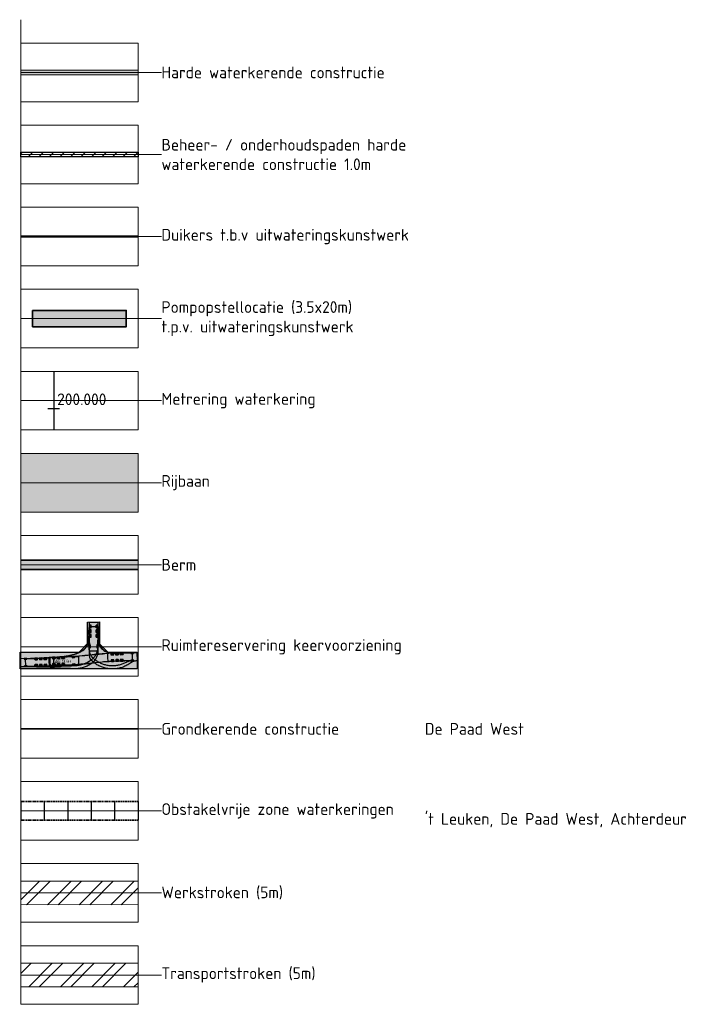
# Model space of a CAD drawing. Header units: metres. Extents: x 219828 to 221638, y 399519 to 401388.
# Tile 8 of 17: x 220754 to 220898, y 399897 to 400107. Entities that reach past the tile are written whole.
import ezdxf

# ---------------------------------------------------------------- set-up
doc = ezdxf.new("R2010")
doc.units = ezdxf.units.M
doc.linetypes.add('aslijn', pattern=[19, 15, -1, 2, -1])
doc.linetypes.add('DASHED2', pattern=[0.375, 0.25, -0.125])
doc.layers.get('0').update_dxf_attribs({"lineweight": 25})
doc.layers.get('Defpoints').update_dxf_attribs({"lineweight": 25})
for name, color, linetype, lineweight in [('0_Onderhoudspad', 1, 'Continuous', 25), ('N-WA-GK-KEERWAND-G', 30, 'Continuous', 70), ('N-WA-GK-KEERWAND-V', 15, 'Continuous', 18), ('N-WA-GR-STRUWEEL-V', 95, 'Continuous', 18), ('N-WA-GW-DIJK_KRUIN_BINNEN-G', 90, 'Continuous', 35), ('N-WA-IE-TERREINAFSCHEIDING_RASTERHEKWERK-G', 20, 'IE-TERREINAFSCHEIDING-KUNSTMATIG-OPEN', 35), ('N-WA-KG-ONDERHOUDGRENS_WATERSCHAP-G', 170, 'DASHED2', 35), ('N-WA-VH-VEHICLETRACKING_PATH', 30, 'Continuous', 25), ('N-WA-VH-VERHARDING_ASFALT-V', 252, 'Continuous', 18), ('N-WE-WH-DUIKER-GD', 150, 'Continuous', 50), ('T-WA-KG-GRENS_WATERSCHAP_TRANSPORTSTROOK-G', 190, 'Continuous', 25), ('T-WA-KG-GRENS_WATERSCHAP_TRANSPORTSTROOK-V', 190, 'Continuous', 25), ('T-WA-KG-GRENS_WATERSCHAP_WERKSTROOK-G', 22, 'Continuous', 25), ('T-WA-KG-GRENS_WATERSCHAP_WERKSTROOK-V', 22, 'Continuous', 25), ('T-WA-OG-KADASTRAAL_TIJDELIJKE_INGEBRUIKNAME-G', 7, 'Continuous', 25), ('X-XX-AL-LEGENDA-T25', 7, 'Continuous', 25)]:
    doc.layers.add(name, color=color, linetype=linetype, lineweight=lineweight)
for name, color, linetype in [('ATR02', 7, 'Continuous'), ('C3D-ALIGNMENT', 7, 'Continuous'), ('C3D-ALIGNMENT_LABELING', 7, 'Continuous')]:
    doc.layers.add(name, color=color, linetype=linetype)
doc.layers.add('X-XX-AL-LEGENDA-G', color=7, linetype='Continuous', lineweight=18, plot=False)
doc.styles.add('NLCS-ISO', font='NLCS-ISO.ttf')
doc.styles.add('NLCS-ISO-M1000-T25', font='NLCS-ISO.ttf', dxfattribs={"height": 2.5})
doc.linetypes.add('IE-TERREINAFSCHEIDING-KUNSTMATIG-OPEN', pattern='A,7,-1.5,[67,NLCS.shx,S=0.75,R=0,X=0,Y=0],-1.5', length=10)
pattern_1 = [(45, (204261.0503, 395171.8415), (-3.367596, 3.367596), []), (45, (204263.2954, 395171.8415), (-3.367596, 3.367596), [])]

# ---------------------------------------------------------------- blocks, each defined once
blk = doc.blocks.new('Legenda_hulp')
at = {"flags": 128}
for points in [[(0, 0), (0, -1), (0, -3.5), (5, -3.5), (5, -1), (0, -1)], [(0, -2.25), (5, -2.25)], [(5, -2.25), (6, -2.25)]]:
    blk.add_lwpolyline(points, dxfattribs=at)
blk = doc.blocks.new('MAN8x4 VHCL TRACKING PATH_v2')
at = {"layer": 'ATR02', "color": 3, "linetype": 'Continuous', "lineweight": -3}
for points in [[(23.39, 12.31), (23.4, 11.8), (23.43, 11.29), (23.48, 10.77), (23.56, 9.99), (23.72, 8.68), (23.77, 8.17), (23.79, 7.91), (23.8, 7.65), (23.81, 7.4), (23.8, 7.14), (23.79, 6.89), (23.77, 6.63), (23.74, 6.38), (23.7, 6.12), (23.65, 5.87), (23.6, 5.62), (23.53, 5.37), (23.46, 5.13), (23.39, 4.84), (23.39, 3.46), (23.38, 3.21), (23.36, 2.95), (23.33, 2.7), (23.28, 2.44), (23.21, 2.19), (23.13, 1.93), (23.03, 1.67), (22.91, 1.42), (22.78, 1.17), (22.63, 0.93), (22.47, 0.69), (22.28, 0.46), (22.08, 0.24), (21.86, 0.03), (21.63, -0.17), (21.38, -0.36), (21.12, -0.53), (20.7, -0.76), (20.42, -0.91), (20.14, -1.04), (19.85, -1.17), (19.56, -1.29), (19.26, -1.39), (18.96, -1.49), (18.66, -1.57), (18.35, -1.65), (18.04, -1.72), (17.73, -1.77), (17.42, -1.81), (17.1, -1.85), (16.79, -1.87), (16.47, -1.88), (16.16, -1.88), (15.84, -1.87), (15.07, -1.84), (13.86, -1.77), (10.21, -1.55), (8.87, -1.48), (7.55, -1.43), (6.26, -1.38), (4.71, -1.34), (2.93, -1.31), (0.91, -1.28), (0.04, -1.27), (-0.04, 1.27), (7.14, 1.48), (8.11, 1.52), (9.09, 1.57), (9.86, 1.62), (10.64, 1.67), (11.23, 1.72), (12, 1.8), (12.58, 1.86), (13.16, 1.94), (13.73, 2.02), (14.5, 2.16), (14.88, 2.23), (15.45, 2.36), (15.83, 2.46), (16.21, 2.56), (16.58, 2.68), (16.77, 2.74), (17.31, 2.94), (17.67, 3.09), (18.19, 3.35), (18.53, 3.54), (18.85, 3.76), (19.01, 3.88), (19.15, 4), (19.3, 4.13), (19.44, 4.26), (19.57, 4.4), (19.7, 4.55), (19.82, 4.7), (19.93, 4.85), (20.04, 5.01), (20.14, 5.18), (20.23, 5.35), (20.31, 5.52), (20.39, 5.7), (20.46, 5.88), (20.53, 6.07), (20.58, 6.25), (20.63, 6.44), (20.7, 6.82), (20.77, 7.4), (20.8, 7.79), (20.82, 8.17), (20.84, 8.95), (20.84, 10.37), (20.84, 12.31)], [(8.64, 1.7), (11.99, 1.75), (12.97, 1.78), (13.95, 1.83), (15.12, 1.9), (16.49, 1.99), (17.86, 2.09), (19.4, 2.22), (20.73, 2.34), (20.89, 2.36), (21.65, 2.46), (22.41, 2.55), (23.17, 2.62), (23.93, 2.68), (24.68, 2.73), (25.53, 2.79), (29.45, 3.15), (29.71, 3.16), (31.24, 3.12), (33.02, 3.09), (35.29, 3.07), (35.36, 0.52), (28, 0.31), (26.84, 0.26), (25.87, 0.21), (25.68, 0.2), (22.82, -0.11), (20.56, -0.36), (18.8, -0.57), (17.53, -0.72), (13.45, -0.78), (12.99, -0.8), (11.98, -0.84), (11.22, -0.86), (10.46, -0.87), (9.7, -0.87), (8.93, -0.86), (8.68, -0.85)]]:
    blk.add_lwpolyline(points, close=True, dxfattribs=at)
at = {"layer": 'ATR02', "color": 96, "linetype": 'Continuous', "lineweight": -3}
blk.add_lwpolyline([(23.39, 12.31), (23.39, 7.8), (23.4, 7.45), (23.42, 7.09), (23.46, 6.73), (23.49, 6.55), (23.52, 6.38), (23.57, 6.21), (23.61, 6.03), (23.74, 5.68), (23.81, 5.52), (23.88, 5.36), (23.97, 5.2), (24.16, 4.88), (24.26, 4.74), (24.37, 4.59), (24.48, 4.45), (24.73, 4.18), (24.86, 4.06), (25, 3.94), (25.14, 3.83), (25.44, 3.61), (25.59, 3.52), (25.75, 3.43), (25.91, 3.35), (26.25, 3.2), (26.41, 3.14), (26.58, 3.08), (26.76, 3.03), (27.12, 2.96), (27.3, 2.93), (27.47, 2.91), (27.83, 2.89), (28.19, 2.88), (28.93, 2.89), (35.29, 3.07), (35.36, 0.52), (34.96, 0.5), (34.7, 0.45), (34.45, 0.38), (34.19, 0.29), (33.93, 0.18), (33.67, 0.04), (33.41, -0.11), (32.48, -0.69), (32.2, -0.84), (31.92, -0.99), (31.63, -1.12), (31.34, -1.25), (31.05, -1.36), (30.75, -1.46), (30.45, -1.56), (30.15, -1.64), (29.84, -1.71), (29.53, -1.78), (29.22, -1.83), (28.91, -1.87), (28.59, -1.9), (28.28, -1.92), (27.96, -1.93), (27.65, -1.93), (27.33, -1.91), (27.02, -1.89), (26.7, -1.86), (26.39, -1.81), (26.08, -1.76), (25.77, -1.69), (25.46, -1.61), (25.16, -1.53), (24.86, -1.43), (24.56, -1.32), (24.27, -1.21), (23.98, -1.08), (23.7, -0.94), (23.42, -0.8), (23.14, -0.64), (22.87, -0.48), (22.61, -0.3), (22.35, -0.12), (22.1, 0.07), (21.84, 0.29), (21.62, 0.5), (21.42, 0.73), (21.25, 0.97), (21.11, 1.22), (21, 1.48), (20.92, 1.74), (20.87, 1.99), (20.84, 2.25), (20.83, 2.79), (20.76, 4.86), (20.68, 5.1), (20.61, 5.35), (20.54, 5.59), (20.49, 5.85), (20.44, 6.1), (20.4, 6.35), (20.37, 6.6), (20.35, 6.86), (20.34, 7.12), (20.34, 7.37), (20.34, 7.63), (20.36, 7.88), (20.38, 8.14), (20.41, 8.39), (20.45, 8.65), (20.54, 9.04), (20.65, 9.55), (20.7, 9.8), (20.74, 10.06), (20.78, 10.33), (20.81, 10.58), (20.83, 10.84), (20.84, 11.1), (20.84, 11.85), (20.84, 12.31)], close=True, dxfattribs=at)
at = {"layer": 'ATR02', "color": 136, "linetype": 'Continuous', "lineweight": -3}
blk.add_lwpolyline([(20.84, 3.46), (20.84, 12.31), (22.11, 12.31), (23.39, 12.31), (23.39, 3.46), (22.11, 3.46), (20.84, 3.46)], close=True, dxfattribs=at)
at = {"layer": 'ATR02', "color": 1, "linetype": 'Continuous', "lineweight": -3}
for points in [[(20.89, 10.94), (23.34, 10.94), (23.35, 10.43), (23.37, 9.66), (23.4, 8.63), (23.4, 8.11), (23.39, 7.6), (23.37, 7.1), (23.34, 6.74), (23.34, 4.68), (23.32, 4.42), (23.29, 4.16), (23.25, 3.9), (23.2, 3.64), (23.13, 3.38), (23.06, 3.12), (22.96, 2.86), (22.86, 2.61), (22.73, 2.36), (22.6, 2.11), (22.45, 1.87), (22.28, 1.64), (22.1, 1.42), (21.9, 1.22), (21.69, 1.02), (21.48, 0.83), (21.25, 0.66), (21.02, 0.5), (20.78, 0.34), (20.54, 0.19), (20.29, 0.05), (20.04, -0.08), (19.78, -0.21), (19.52, -0.32), (19.26, -0.43), (18.99, -0.52), (18.72, -0.61), (18.45, -0.69), (18.17, -0.76), (17.89, -0.82), (17.61, -0.87), (17.33, -0.91), (17.05, -0.94), (16.21, -1), (15.38, -1.05), (14.55, -1.09), (13.47, -1.12), (12.4, -1.14), (11.07, -1.16), (9.25, -1.17), (6.43, -1.18), (1.51, -1.19), (1.44, 1.27), (4.53, 1.27), (4.64, 1.36), (5.75, 1.38), (6.15, 1.4), (7.39, 1.44), (8.38, 1.49), (9.36, 1.54), (10.34, 1.6), (11.07, 1.66), (11.79, 1.73), (12.51, 1.81), (13.23, 1.9), (13.7, 1.97), (14.16, 2.05), (14.62, 2.13), (15.07, 2.22), (15.52, 2.33), (15.96, 2.44), (16.38, 2.56), (16.79, 2.7), (17.19, 2.84), (17.57, 3), (17.94, 3.16), (18.28, 3.34), (18.59, 3.52), (18.87, 3.71), (19.13, 3.91), (19.36, 4.11), (19.57, 4.32), (19.77, 4.55), (19.96, 4.8), (20.12, 5.05), (20.27, 5.32), (20.4, 5.6), (20.52, 5.88), (20.61, 6.17), (20.69, 6.5), (20.75, 6.85), (20.81, 7.24), (20.84, 7.66), (20.87, 8.1), (20.88, 8.57), (20.89, 9.29), (20.89, 10.94)], [(10.05, -0.78), (10.01, 1.67), (12.14, 1.71), (13.12, 1.74), (14.11, 1.79), (15.09, 1.85), (16.33, 1.93), (17.67, 2.03), (19.41, 2.17), (21.39, 2.35), (22.26, 2.44), (23.02, 2.52), (23.78, 2.59), (25.05, 2.69), (25.48, 2.72), (27.99, 2.97), (28.25, 2.98), (33.32, 2.98), (33.82, 2.98), (33.88, 0.53), (30.91, 0.53), (30.68, 0.44), (29.44, 0.41), (29.28, 0.4), (28.04, 0.36), (26.81, 0.31), (25.83, 0.26), (25.15, 0.21), (24.71, 0.17), (16.06, -0.7), (12.33, -0.76), (11.57, -0.78), (10.81, -0.78), (10.05, -0.78)]]:
    blk.add_lwpolyline(points, close=True, dxfattribs=at)
at = {"layer": 'ATR02', "color": 246, "linetype": 'Continuous', "lineweight": -3}
blk.add_lwpolyline([(20.89, 10.94), (23.34, 10.94), (23.34, 7.85), (23.36, 7.4), (23.38, 7), (23.42, 6.67), (23.46, 6.43), (23.53, 6.14), (23.62, 5.84), (23.74, 5.56), (23.87, 5.28), (24.01, 5.02), (24.18, 4.76), (24.36, 4.52), (24.56, 4.29), (24.78, 4.07), (25.01, 3.87), (25.25, 3.68), (25.51, 3.51), (25.77, 3.36), (26.05, 3.23), (26.33, 3.12), (26.62, 3.02), (26.92, 2.95), (27.22, 2.89), (27.54, 2.86), (27.92, 2.84), (28.35, 2.84), (29.03, 2.85), (33.82, 2.98), (33.88, 0.53), (33.49, 0.51), (33.25, 0.47), (33, 0.42), (32.75, 0.35), (32.5, 0.27), (32.25, 0.17), (32, 0.06), (31.24, -0.3), (30.98, -0.41), (30.71, -0.51), (30.45, -0.6), (30.17, -0.69), (29.9, -0.76), (29.62, -0.83), (29.34, -0.88), (29.06, -0.93), (28.78, -0.97), (28.5, -0.99), (28.21, -1.01), (27.93, -1.02), (27.64, -1.01), (27.36, -1), (27.08, -0.98), (26.79, -0.95), (26.51, -0.91), (26.23, -0.86), (25.95, -0.8), (25.68, -0.73), (25.4, -0.65), (25.13, -0.56), (24.87, -0.46), (24.6, -0.36), (24.34, -0.24), (24.09, -0.12), (23.83, 0.01), (23.59, 0.15), (23.35, 0.3), (23.11, 0.46), (22.88, 0.63), (22.65, 0.8), (22.43, 0.98), (22.22, 1.17), (22.01, 1.37), (21.7, 1.69), (21.52, 1.91), (21.35, 2.15), (21.22, 2.4), (21.1, 2.66), (21.01, 2.92), (20.95, 3.19), (20.91, 3.45), (20.89, 3.72), (20.89, 4.22), (20.89, 4.93), (21.19, 4.95), (21.11, 5.18), (21.04, 5.41), (20.98, 5.64), (20.93, 5.88), (20.88, 6.11), (20.84, 6.35), (20.81, 6.59), (20.79, 6.83), (20.78, 7.07), (20.78, 7.31), (20.78, 7.69), (20.84, 8.7), (20.87, 9.22), (20.89, 9.73), (20.89, 10.94)], close=True, dxfattribs=at)
at = {"layer": 'ATR02', "color": 136, "linetype": 'Continuous', "lineweight": -3}
for points in [[(21.07, 10.51), (21.07, 11.37), (21.01, 11.37), (21.01, 10.51), (20.95, 10.51), (20.95, 11.37), (20.93, 11.37), (20.89, 11.26), (20.89, 10.62), (20.93, 10.51), (21.09, 10.51), (21.13, 10.62), (21.13, 11.26), (21.09, 11.37), (20.93, 11.37)], [(21.07, 9.11), (21.07, 9.97), (21.01, 9.97), (21.01, 9.11), (20.95, 9.11), (20.95, 9.97), (20.93, 9.97), (20.89, 9.86), (20.89, 9.22), (20.93, 9.11), (21.09, 9.11), (21.13, 9.22), (21.13, 9.86), (21.09, 9.97), (20.93, 9.97)], [(21.32, 10.51), (21.32, 11.37), (21.25, 11.37), (21.25, 10.51), (21.19, 10.51), (21.19, 11.37), (21.17, 11.37), (21.13, 11.26), (21.13, 10.62), (21.17, 10.51), (21.34, 10.51), (21.38, 10.62), (21.38, 11.26), (21.34, 11.37), (21.17, 11.37)], [(21.32, 9.11), (21.32, 9.97), (21.25, 9.97), (21.25, 9.11), (21.19, 9.11), (21.19, 9.97), (21.17, 9.97), (21.13, 9.86), (21.13, 9.22), (21.17, 9.11), (21.34, 9.11), (21.38, 9.22), (21.38, 9.86), (21.34, 9.97), (21.17, 9.97)], [(23.04, 10.51), (23.04, 11.37), (22.97, 11.37), (22.97, 10.51), (22.91, 10.51), (22.91, 11.37), (22.89, 11.37), (22.85, 11.26), (22.85, 10.62), (22.89, 10.51), (23.06, 10.51), (23.1, 10.62), (23.1, 11.26), (23.06, 11.37), (22.89, 11.37)], [(23.04, 9.11), (23.04, 9.97), (22.97, 9.97), (22.97, 9.11), (22.91, 9.11), (22.91, 9.97), (22.89, 9.97), (22.85, 9.86), (22.85, 9.22), (22.89, 9.11), (23.06, 9.11), (23.1, 9.22), (23.1, 9.86), (23.06, 9.97), (22.89, 9.97)], [(23.28, 10.51), (23.28, 11.37), (23.22, 11.37), (23.22, 10.51), (23.16, 10.51), (23.16, 11.37), (23.14, 11.37), (23.1, 11.26), (23.1, 10.62), (23.14, 10.51), (23.3, 10.51), (23.34, 10.62), (23.34, 11.26), (23.3, 11.37), (23.14, 11.37)], [(23.28, 9.11), (23.28, 9.97), (23.22, 9.97), (23.22, 9.11), (23.16, 9.11), (23.16, 9.97), (23.14, 9.97), (23.1, 9.86), (23.1, 9.22), (23.14, 9.11), (23.3, 9.11), (23.34, 9.22), (23.34, 9.86), (23.3, 9.97), (23.14, 9.97)], [(21.07, 7.71), (21.07, 8.57), (21.01, 8.57), (21.01, 7.71), (20.95, 7.71), (20.95, 8.57), (20.93, 8.57), (20.89, 8.46), (20.89, 7.82), (20.93, 7.71), (21.09, 7.71), (21.13, 7.82), (21.13, 8.46), (21.09, 8.57), (20.93, 8.57)], [(21.32, 7.71), (21.32, 8.57), (21.25, 8.57), (21.25, 7.71), (21.19, 7.71), (21.19, 8.57), (21.17, 8.57), (21.13, 8.46), (21.13, 7.82), (21.17, 7.71), (21.34, 7.71), (21.38, 7.82), (21.38, 8.46), (21.34, 8.57), (21.17, 8.57)], [(23.04, 7.71), (23.04, 8.57), (22.97, 8.57), (22.97, 7.71), (22.91, 7.71), (22.91, 8.57), (22.89, 8.57), (22.85, 8.46), (22.85, 7.82), (22.89, 7.71), (23.06, 7.71), (23.1, 7.82), (23.1, 8.46), (23.06, 8.57), (22.89, 8.57)], [(23.28, 7.71), (23.28, 8.57), (23.22, 8.57), (23.22, 7.71), (23.16, 7.71), (23.16, 8.57), (23.14, 8.57), (23.1, 8.46), (23.1, 7.82), (23.14, 7.71), (23.3, 7.71), (23.34, 7.82), (23.34, 8.46), (23.3, 8.57), (23.14, 8.57)], [(21.07, 4.5), (21.07, 5.36), (21.01, 5.36), (21.01, 4.5), (20.95, 4.5), (20.95, 5.36), (20.93, 5.36), (20.89, 5.26), (20.89, 4.61), (20.93, 4.5), (21.09, 4.5), (21.13, 4.61), (21.13, 5.26), (21.09, 5.36), (20.93, 5.36)], [(23.28, 4.5), (23.28, 5.36), (23.22, 5.36), (23.22, 4.5), (23.16, 4.5), (23.16, 5.36), (23.14, 5.36), (23.1, 5.26), (23.1, 4.61), (23.14, 4.5), (23.3, 4.5), (23.34, 4.61), (23.34, 5.26), (23.3, 5.36), (23.14, 5.36)]]:
    blk.add_lwpolyline(points, dxfattribs=at)
at = {"layer": 'ATR02', "color": 4, "linetype": 'Continuous', "lineweight": -3}
for points in [[(35.36, 0.52), (26.51, 0.28), (26.47, 1.55), (26.44, 2.83), (35.29, 3.07), (35.32, 1.79), (35.36, 0.52)], [(-0.04, 1.27), (8.81, 1.52), (8.85, 0.25), (8.88, -1.02), (0.04, -1.27), (0, 0), (-0.04, 1.27)], [(17.53, -0.72), (8.68, -0.85), (8.66, 0.43), (8.64, 1.7), (17.49, 1.83), (17.51, 0.55), (17.53, -0.72)]]:
    blk.add_lwpolyline(points, close=True, dxfattribs=at)
for points in [[(1.01, 1.09), (1.87, 1.08), (1.87, 1.15), (1.01, 1.15), (1.01, 1.21), (1.87, 1.21), (1.87, 1.23), (1.77, 1.27), (1.12, 1.27), (1.01, 1.23), (1.01, 1.06), (1.12, 1.02), (1.77, 1.02), (1.87, 1.06), (1.87, 1.23)], [(4.22, 1.16), (5.08, 1.19), (5.08, 1.25), (4.22, 1.22), (4.22, 1.29), (5.07, 1.31), (5.07, 1.33), (4.97, 1.37), (4.32, 1.35), (4.21, 1.31), (4.22, 1.14), (4.33, 1.11), (4.97, 1.12), (5.08, 1.17), (5.07, 1.33)], [(4.23, 0.92), (5.09, 0.94), (5.08, 1), (4.22, 0.98), (4.22, 1.04), (5.08, 1.06), (5.08, 1.09), (4.97, 1.12), (4.33, 1.11), (4.22, 1.06), (4.23, 0.9), (4.34, 0.86), (4.98, 0.88), (5.09, 0.92), (5.08, 1.09)], [(5.62, 1.2), (6.48, 1.23), (6.48, 1.29), (5.62, 1.26), (5.61, 1.33), (6.47, 1.35), (6.47, 1.37), (6.37, 1.41), (5.72, 1.39), (5.61, 1.35), (5.62, 1.18), (5.73, 1.14), (6.37, 1.16), (6.48, 1.21), (6.47, 1.37)], [(5.63, 0.96), (6.48, 0.98), (6.48, 1.04), (5.62, 1.02), (5.62, 1.08), (6.48, 1.1), (6.48, 1.12), (6.37, 1.16), (5.73, 1.14), (5.62, 1.1), (5.63, 0.94), (5.73, 0.9), (6.38, 0.92), (6.49, 0.96), (6.48, 1.12)], [(7.02, 1.24), (7.88, 1.27), (7.88, 1.33), (7.02, 1.3), (7.01, 1.37), (7.87, 1.39), (7.87, 1.41), (7.76, 1.45), (7.12, 1.43), (7.01, 1.39), (7.02, 1.22), (7.13, 1.18), (7.77, 1.2), (7.88, 1.25), (7.87, 1.41)], [(7.02, 1), (7.88, 1.02), (7.88, 1.08), (7.02, 1.06), (7.02, 1.12), (7.88, 1.14), (7.88, 1.16), (7.77, 1.2), (7.13, 1.18), (7.02, 1.14), (7.03, 0.98), (7.13, 0.94), (7.78, 0.96), (7.88, 1), (7.88, 1.16)], [(10.44, 1.62), (9.58, 1.61), (9.58, 1.54), (10.44, 1.56), (10.44, 1.49), (9.58, 1.48), (9.58, 1.46), (9.69, 1.42), (10.34, 1.43), (10.44, 1.47), (10.44, 1.64), (10.33, 1.68), (9.69, 1.67), (9.58, 1.63), (9.58, 1.46)], [(10.45, 1.37), (9.59, 1.36), (9.59, 1.3), (10.45, 1.31), (10.45, 1.25), (9.59, 1.24), (9.59, 1.22), (9.7, 1.18), (10.34, 1.19), (10.45, 1.23), (10.44, 1.39), (10.34, 1.43), (9.69, 1.42), (9.59, 1.38), (9.59, 1.22)], [(11.84, 1.64), (10.98, 1.63), (10.98, 1.56), (11.84, 1.58), (11.84, 1.51), (10.98, 1.5), (10.98, 1.48), (11.09, 1.44), (11.74, 1.45), (11.84, 1.49), (11.84, 1.66), (11.73, 1.7), (11.09, 1.69), (10.98, 1.65), (10.98, 1.48)], [(11.84, 1.39), (10.99, 1.38), (10.99, 1.32), (11.85, 1.33), (11.85, 1.27), (10.99, 1.26), (10.99, 1.24), (11.1, 1.2), (11.74, 1.21), (11.85, 1.25), (11.84, 1.41), (11.74, 1.45), (11.09, 1.44), (10.99, 1.4), (10.99, 1.24)], [(13.24, 1.66), (12.38, 1.65), (12.38, 1.58), (13.24, 1.6), (13.24, 1.54), (12.38, 1.52), (12.38, 1.5), (12.49, 1.46), (13.14, 1.47), (13.24, 1.51), (13.24, 1.68), (13.13, 1.72), (12.49, 1.71), (12.38, 1.67), (12.38, 1.5)], [(13.24, 1.41), (12.39, 1.4), (12.39, 1.34), (13.25, 1.35), (13.25, 1.29), (12.39, 1.28), (12.39, 1.26), (12.5, 1.22), (13.14, 1.23), (13.25, 1.27), (13.24, 1.43), (13.14, 1.47), (12.49, 1.46), (12.39, 1.42), (12.39, 1.26)], [(16.44, 1.74), (15.58, 1.65), (15.59, 1.59), (16.44, 1.68), (16.45, 1.62), (15.6, 1.53), (15.6, 1.51), (15.71, 1.48), (16.35, 1.55), (16.45, 1.6), (16.44, 1.76), (16.33, 1.79), (15.68, 1.73), (15.58, 1.67), (15.6, 1.51)], [(28.24, 2.77), (27.38, 2.74), (27.38, 2.68), (28.24, 2.71), (28.24, 2.64), (27.38, 2.62), (27.39, 2.6), (27.49, 2.56), (28.14, 2.58), (28.24, 2.62), (28.24, 2.79), (28.13, 2.83), (27.49, 2.81), (27.38, 2.76), (27.39, 2.6)], [(28.25, 2.52), (27.39, 2.5), (27.39, 2.44), (28.25, 2.46), (28.25, 2.4), (27.39, 2.38), (27.39, 2.36), (27.5, 2.32), (28.15, 2.33), (28.25, 2.38), (28.25, 2.54), (28.14, 2.58), (27.49, 2.56), (27.39, 2.52), (27.39, 2.36)], [(28.29, 0.8), (27.44, 0.78), (27.44, 0.72), (28.3, 0.74), (28.3, 0.68), (27.44, 0.66), (27.44, 0.64), (27.55, 0.6), (28.19, 0.62), (28.3, 0.66), (28.29, 0.82), (28.19, 0.86), (27.54, 0.84), (27.43, 0.8), (27.44, 0.64)], [(28.3, 0.56), (27.44, 0.53), (27.44, 0.47), (28.3, 0.5), (28.3, 0.44), (27.45, 0.41), (27.45, 0.39), (27.55, 0.35), (28.2, 0.37), (28.31, 0.41), (28.3, 0.58), (28.19, 0.62), (27.55, 0.6), (27.44, 0.55), (27.45, 0.39)], [(29.64, 2.81), (28.78, 2.78), (28.78, 2.72), (29.64, 2.74), (29.64, 2.68), (28.78, 2.66), (28.78, 2.64), (28.89, 2.6), (29.54, 2.62), (29.64, 2.66), (29.64, 2.83), (29.53, 2.86), (28.89, 2.85), (28.78, 2.8), (28.78, 2.64)], [(29.65, 2.56), (28.79, 2.54), (28.79, 2.48), (29.65, 2.5), (29.65, 2.44), (28.79, 2.41), (28.79, 2.39), (28.9, 2.36), (29.54, 2.37), (29.65, 2.42), (29.65, 2.58), (29.54, 2.62), (28.89, 2.6), (28.79, 2.56), (28.79, 2.39)], [(29.69, 0.84), (28.83, 0.82), (28.84, 0.76), (29.7, 0.78), (29.7, 0.72), (28.84, 0.7), (28.84, 0.68), (28.95, 0.64), (29.59, 0.65), (29.7, 0.7), (29.69, 0.86), (29.59, 0.9), (28.94, 0.88), (28.83, 0.84), (28.84, 0.68)], [(29.7, 0.6), (28.84, 0.57), (28.84, 0.51), (29.7, 0.53), (29.7, 0.47), (28.85, 0.45), (28.85, 0.43), (28.95, 0.39), (29.6, 0.41), (29.7, 0.45), (29.7, 0.62), (29.59, 0.65), (28.95, 0.64), (28.84, 0.59), (28.85, 0.43)], [(31.04, 2.84), (30.18, 2.82), (30.18, 2.76), (31.04, 2.78), (31.04, 2.72), (30.18, 2.7), (30.18, 2.68), (30.29, 2.64), (30.94, 2.66), (31.04, 2.7), (31.04, 2.86), (30.93, 2.9), (30.29, 2.88), (30.18, 2.84), (30.18, 2.68)], [(31.05, 2.6), (30.19, 2.58), (30.19, 2.51), (31.05, 2.54), (31.05, 2.48), (30.19, 2.45), (30.19, 2.43), (30.3, 2.39), (30.94, 2.41), (31.05, 2.46), (31.05, 2.62), (30.94, 2.66), (30.29, 2.64), (30.19, 2.6), (30.19, 2.43)], [(31.09, 0.88), (30.23, 0.86), (30.24, 0.8), (31.1, 0.82), (31.1, 0.76), (30.24, 0.73), (30.24, 0.71), (30.35, 0.68), (30.99, 0.69), (31.1, 0.74), (31.09, 0.9), (30.98, 0.94), (30.34, 0.92), (30.23, 0.88), (30.24, 0.71)], [(31.1, 0.63), (30.24, 0.61), (30.24, 0.55), (31.1, 0.57), (31.1, 0.51), (30.24, 0.49), (30.25, 0.47), (30.35, 0.43), (31, 0.45), (31.1, 0.49), (31.1, 0.66), (30.99, 0.69), (30.35, 0.68), (30.24, 0.63), (30.25, 0.47)], [(34.25, 2.92), (33.39, 2.92), (33.39, 2.86), (34.25, 2.86), (34.25, 2.8), (33.39, 2.8), (33.39, 2.78), (33.49, 2.74), (34.14, 2.74), (34.25, 2.78), (34.25, 2.94), (34.14, 2.98), (33.49, 2.98), (33.39, 2.94), (33.39, 2.78)], [(34.31, 0.71), (33.45, 0.71), (33.45, 0.65), (34.31, 0.65), (34.31, 0.59), (33.45, 0.59), (33.45, 0.57), (33.55, 0.53), (34.2, 0.53), (34.31, 0.57), (34.31, 0.73), (34.2, 0.77), (33.55, 0.77), (33.45, 0.73), (33.45, 0.57)], [(1.08, -1.12), (1.94, -1.12), (1.94, -1.06), (1.08, -1.06), (1.08, -1), (1.94, -1), (1.94, -0.98), (1.83, -0.94), (1.18, -0.94), (1.08, -0.98), (1.08, -1.15), (1.18, -1.19), (1.83, -1.19), (1.94, -1.14), (1.94, -0.98)], [(4.27, -0.8), (5.13, -0.78), (5.13, -0.71), (4.27, -0.74), (4.27, -0.68), (5.13, -0.65), (5.13, -0.63), (5.02, -0.6), (4.38, -0.61), (4.27, -0.66), (4.28, -0.82), (4.38, -0.86), (5.03, -0.84), (5.13, -0.8), (5.13, -0.63)], [(4.28, -1.05), (5.14, -1.02), (5.14, -0.96), (4.28, -0.98), (4.28, -0.92), (5.14, -0.9), (5.14, -0.88), (5.03, -0.84), (4.38, -0.86), (4.28, -0.9), (4.28, -1.07), (4.39, -1.1), (5.04, -1.09), (5.14, -1.04), (5.14, -0.88)], [(5.67, -0.76), (6.53, -0.74), (6.53, -0.68), (5.67, -0.7), (5.67, -0.64), (6.53, -0.61), (6.53, -0.59), (6.42, -0.56), (5.78, -0.57), (5.67, -0.62), (5.67, -0.78), (5.78, -0.82), (6.43, -0.8), (6.53, -0.76), (6.53, -0.59)], [(5.68, -1.01), (6.54, -0.98), (6.54, -0.92), (5.68, -0.95), (5.68, -0.88), (6.54, -0.86), (6.54, -0.84), (6.43, -0.8), (5.78, -0.82), (5.68, -0.86), (5.68, -1.03), (5.79, -1.06), (6.43, -1.05), (6.54, -1), (6.54, -0.84)], [(7.07, -0.72), (7.93, -0.7), (7.93, -0.64), (7.07, -0.66), (7.07, -0.6), (7.93, -0.57), (7.93, -0.55), (7.82, -0.52), (7.18, -0.53), (7.07, -0.58), (7.07, -0.74), (7.18, -0.78), (7.83, -0.76), (7.93, -0.72), (7.93, -0.55)], [(7.08, -0.97), (7.94, -0.94), (7.94, -0.88), (7.08, -0.91), (7.08, -0.84), (7.94, -0.82), (7.94, -0.8), (7.83, -0.76), (7.18, -0.78), (7.08, -0.82), (7.08, -0.99), (7.19, -1.03), (7.83, -1.01), (7.94, -0.96), (7.94, -0.8)], [(10.47, -0.35), (9.61, -0.36), (9.61, -0.42), (10.47, -0.41), (10.47, -0.47), (9.61, -0.48), (9.61, -0.5), (9.72, -0.54), (10.36, -0.53), (10.47, -0.49), (10.47, -0.33), (10.36, -0.29), (9.72, -0.3), (9.61, -0.34), (9.61, -0.5)], [(10.47, -0.59), (9.61, -0.6), (9.61, -0.67), (10.47, -0.65), (10.47, -0.72), (9.62, -0.73), (9.62, -0.75), (9.72, -0.79), (10.37, -0.78), (10.48, -0.74), (10.47, -0.57), (10.36, -0.53), (9.72, -0.54), (9.61, -0.58), (9.62, -0.75)], [(11.87, -0.33), (11.01, -0.34), (11.01, -0.4), (11.87, -0.39), (11.87, -0.45), (11.01, -0.46), (11.01, -0.48), (11.12, -0.52), (11.76, -0.51), (11.87, -0.47), (11.87, -0.31), (11.76, -0.27), (11.12, -0.28), (11.01, -0.32), (11.01, -0.48)], [(11.87, -0.57), (11.01, -0.58), (11.01, -0.65), (11.87, -0.63), (11.87, -0.7), (11.02, -0.71), (11.02, -0.73), (11.12, -0.77), (11.77, -0.76), (11.88, -0.72), (11.87, -0.55), (11.76, -0.51), (11.12, -0.52), (11.01, -0.56), (11.02, -0.73)], [(13.27, -0.31), (12.41, -0.32), (12.41, -0.38), (13.27, -0.37), (13.27, -0.43), (12.41, -0.44), (12.41, -0.46), (12.52, -0.5), (13.16, -0.49), (13.27, -0.45), (13.27, -0.29), (13.16, -0.25), (12.52, -0.26), (12.41, -0.3), (12.41, -0.46)], [(13.27, -0.55), (12.41, -0.56), (12.41, -0.63), (13.27, -0.61), (13.27, -0.68), (12.42, -0.69), (12.42, -0.71), (12.52, -0.75), (13.17, -0.74), (13.27, -0.7), (13.27, -0.53), (13.16, -0.49), (12.52, -0.5), (12.41, -0.54), (12.42, -0.71)], [(16.47, -0.47), (15.61, -0.56), (15.62, -0.62), (16.48, -0.53), (16.48, -0.59), (15.63, -0.68), (15.63, -0.7), (15.74, -0.73), (16.38, -0.66), (16.48, -0.61), (16.47, -0.45), (16.36, -0.42), (15.72, -0.48), (15.61, -0.54), (15.63, -0.7)]]:
    blk.add_lwpolyline(points, dxfattribs=at)
at = {"layer": 'ATR02', "color": 250, "linetype": 'Continuous', "lineweight": -3, "style": 'NLCS-ISO', "width": 0.3}
blk.add_text('MAN TGS 35360 8x4-4', height=1, rotation=0.82, dxfattribs=at).set_placement((10.24, -0.1))
blk = doc.blocks.new('*U106')
at = {"layer": 'N-WA-VH-VEHICLETRACKING_PATH', "transparency": 33554559}
h = blk.add_hatch(color=256, dxfattribs=at)
h.dxf.hatch_style = 1
h.paths.add_polyline_path([(0, -2.55), (0, 2.55), (17.93, 2.55), (20.5, 5.12), (20.5, 11.69), (24.1, 11.69), (24.1, 5.11), (26.66, 2.55), (35.59, 2.55), (35.59, -2.57)])
at = {"layer": 'N-WA-VH-VEHICLETRACKING_PATH', "flags": 128}
blk.add_lwpolyline([(0, -2.55), (0, 2.55), (17.93, 2.55), (20.5, 5.12), (20.5, 11.69), (24.1, 11.69), (24.1, 5.11), (26.66, 2.55), (35.59, 2.55), (35.59, -2.57)], close=True, dxfattribs=at)
blk.add_blockref('MAN8x4 VHCL TRACKING PATH_v2', (0.23, -0.63))

msp = doc.modelspace()

# ---------------------------------------------------------------- hatches: boundary and pattern name
at = {"layer": '0_Onderhoudspad'}
h = msp.add_hatch(dxfattribs=at)
h.set_pattern_fill('ANSI31', color=256, scale=0.5)
h.set_pattern_definition([(45, (411.5684, 0), (-1.122532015, 1.122532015), [])])
h.paths.add_polyline_path([(220779.75, 400078.85), (220779.75, 400077.85), (220754.75, 400077.85), (220754.75, 400078.85)])
at = {"layer": 'N-WA-GK-KEERWAND-V'}
h = msp.add_hatch(color=256, dxfattribs=at)
h.dxf.hatch_style = 1
h.paths.add_polyline_path([(220779.75, 400096.35), (220779.75, 400095.35), (220754.75, 400095.35), (220754.75, 400096.35)])
at = {"layer": 'N-WA-GR-STRUWEEL-V', "linetype": 'Continuous', "lineweight": 18}
h = msp.add_hatch(color=95, dxfattribs=at)
h.paths.add_polyline_path([(220779.75, 399991.85), (220754.75, 399991.85), (220754.75, 399990.85), (220779.75, 399990.85)])
h.paths.add_polyline_path([(220779.75, 399990.85), (220754.75, 399990.85), (220754.75, 399989.85), (220779.75, 399989.85)])
at = {"layer": 'N-WA-IE-TERREINAFSCHEIDING_RASTERHEKWERK-G', "transparency": 33554559}
h = msp.add_hatch(color=256, dxfattribs=at)
h.dxf.hatch_style = 1
h.paths.add_polyline_path([(220757.25, 400045.1), (220777.25, 400045.1), (220777.25, 400041.6), (220757.25, 400041.6)])
at = {"layer": 'N-WA-VH-VERHARDING_ASFALT-V', "linetype": 'Continuous', "lineweight": 18}
msp.add_hatch(color=252, dxfattribs=at).paths.add_polyline_path([(220754.75, 400014.6), (220779.75, 400014.6), (220779.75, 400002.1), (220754.75, 400002.1)])
at = {"layer": 'T-WA-KG-GRENS_WATERSCHAP_TRANSPORTSTROOK-V'}
h = msp.add_hatch(dxfattribs=at)
h.set_pattern_fill('ANSI32', color=256, scale=0.5)
h.set_pattern_definition(pattern_1)
h.paths.add_polyline_path([(220779.75, 399905.85), (220754.75, 399905.85), (220754.75, 399903.35), (220779.75, 399903.35)])
h.paths.add_polyline_path([(220779.75, 399903.35), (220754.75, 399903.35), (220754.75, 399900.85), (220779.75, 399900.85)])
at = {"layer": 'T-WA-KG-GRENS_WATERSCHAP_WERKSTROOK-V'}
h = msp.add_hatch(dxfattribs=at)
h.set_pattern_fill('ANSI32', color=256, scale=0.5)
h.set_pattern_definition(pattern_1)
h.paths.add_polyline_path([(220779.75, 399923.35), (220754.75, 399923.35), (220754.75, 399920.85), (220779.75, 399920.85)])
h.paths.add_polyline_path([(220779.75, 399920.85), (220754.75, 399920.85), (220754.75, 399918.35), (220779.75, 399918.35)])

# ---------------------------------------------------------------- linework, layer by layer
at = {"layer": '0_Onderhoudspad', "extrusion": (0, 0, -1)}
msp.add_lwpolyline([(-220779.75, 400078.85), (-220779.75, 400077.85), (-220754.75, 400077.85), (-220754.75, 400078.85)], close=True, dxfattribs=at)
at = {"layer": 'C3D-ALIGNMENT', "color": 7, "linetype": 'aslijn', "lineweight": -3}
msp.add_lwpolyline([(220761.75, 400032.1), (220761.75, 400019.6)], dxfattribs=at)
at = {"layer": 'C3D-ALIGNMENT_LABELING', "color": 7, "linetype": 'Continuous', "lineweight": -3}
msp.add_line((220763, 400024.14), (220760.5, 400024.14), dxfattribs=at)
at = {"layer": 'N-WA-GK-KEERWAND-G', "const_width": 0.3, "flags": 128}
msp.add_lwpolyline([(220754.75, 399955.85), (220779.75, 399955.85)], dxfattribs=at)
at = {"layer": 'N-WA-GK-KEERWAND-V', "extrusion": (0, 0, -1)}
msp.add_lwpolyline([(-220779.75, 400096.35), (-220779.75, 400095.35), (-220754.75, 400095.35), (-220754.75, 400096.35)], close=True, dxfattribs=at)
at = {"layer": 'N-WA-GW-DIJK_KRUIN_BINNEN-G', "color": 90, "linetype": 'Continuous', "lineweight": 35, "flags": 128}
for points in [[(220754.75, 399991.85), (220779.75, 399991.85)], [(220754.75, 399989.85), (220779.75, 399989.85)]]:
    msp.add_lwpolyline(points, dxfattribs=at)
at = {"layer": 'N-WA-IE-TERREINAFSCHEIDING_RASTERHEKWERK-G', "flags": 128}
msp.add_lwpolyline([(220757.25, 400045.1), (220777.25, 400045.1), (220777.25, 400041.6), (220757.25, 400041.6)], close=True, dxfattribs=at)
at = {"layer": 'N-WA-KG-ONDERHOUDGRENS_WATERSCHAP-G', "color": 170, "linetype": 'DASHED2', "lineweight": 35, "flags": 128}
for points in [[(220779.75, 399940.35), (220754.75, 399940.35)], [(220779.75, 399936.35), (220754.75, 399936.35)]]:
    msp.add_lwpolyline(points, dxfattribs=at)
at = {"layer": 'N-WA-VH-VERHARDING_ASFALT-V', "color": 252, "linetype": 'Continuous', "lineweight": 18}
msp.add_lwpolyline([(220754.75, 400014.6), (220779.75, 400014.6), (220779.75, 400002.1), (220754.75, 400002.1)], close=True, dxfattribs=at)
at = {"layer": 'N-WE-WH-DUIKER-GD', "const_width": 0.5, "flags": 128}
msp.add_lwpolyline([(220779.75, 400060.85), (220754.75, 400060.85)], dxfattribs=at)
at = {"layer": 'T-WA-KG-GRENS_WATERSCHAP_TRANSPORTSTROOK-G', "const_width": 0.2}
for points in [[(220754.75, 399905.85), (220779.75, 399905.85)], [(220754.75, 399900.85), (220779.75, 399900.85)]]:
    msp.add_lwpolyline(points, dxfattribs=at)
at = {"layer": 'T-WA-KG-GRENS_WATERSCHAP_WERKSTROOK-G', "const_width": 0.2}
for points in [[(220754.75, 399923.35), (220779.75, 399923.35)], [(220754.75, 399918.35), (220779.75, 399918.35)]]:
    msp.add_lwpolyline(points, dxfattribs=at)
at = {"layer": 'T-WA-OG-KADASTRAAL_TIJDELIJKE_INGEBRUIKNAME-G', "color": 7, "linetype": 'Continuous', "lineweight": 25, "flags": 128}
for points in [[(220754.75, 399940.35), (220754.75, 399936.35)], [(220759.75, 399940.35), (220759.75, 399936.35)], [(220764.75, 399940.35), (220764.75, 399936.35)], [(220769.75, 399940.35), (220769.75, 399936.35)], [(220774.75, 399940.35), (220774.75, 399936.35)], [(220779.75, 399940.35), (220779.75, 399936.35)]]:
    msp.add_lwpolyline(points, dxfattribs=at)

# ---------------------------------------------------------------- block references
at = {"layer": 'N-WA-VH-VEHICLETRACKING_PATH', "xscale": 0.7024178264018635, "yscale": 0.7024178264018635, "zscale": 0.7024178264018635, "rotation": 0.03052346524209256}
msp.add_blockref('*U106', (220754.58, 399970.42), dxfattribs=at)
at = {"layer": 'X-XX-AL-LEGENDA-G', "xscale": 5, "yscale": 5, "zscale": 5}
for p in [(220754.75, 400107.1), (220754.75, 400089.6), (220754.75, 400072.1), (220754.75, 400054.6), (220754.75, 400037.1), (220754.75, 400019.6), (220754.75, 400002.1), (220754.75, 399984.6), (220754.75, 399967.1), (220754.75, 399949.6), (220754.75, 399932.1), (220754.75, 399914.6)]:
    msp.add_blockref('Legenda_hulp', p, dxfattribs=at)

# ---------------------------------------------------------------- texts
at = {"layer": 'C3D-ALIGNMENT_LABELING', "color": 7, "linetype": 'Continuous', "lineweight": -3, "insert": (220762.5, 400024.89), "char_height": 2.5, "attachment_point": 7, "style": 'NLCS-ISO'}
msp.add_mtext('200.000', dxfattribs=at)
at = {"layer": 'Defpoints', "char_height": 2.5, "attachment_point": 4, "style": 'NLCS-ISO-M1000-T25'}
for s, insert in [('{\\C244;\\c1973145;De Paad West}', (220840.97, 399955.85)), ("{\\C244;\\c1973145;'t Leuken, De Paad West, Achterdeur}", (220840.97, 399936.37))]:
    msp.add_mtext_dynamic_manual_height_columns(s, width=59.9283, gutter_width=12.5, heights=[6.68], dxfattribs=dict(at, insert=insert))
at = {"layer": 'X-XX-AL-LEGENDA-T25', "char_height": 2.5, "attachment_point": 4, "style": 'NLCS-ISO-M1000-T25'}
for s, width, heights, insert in [('Harde waterkerende constructie', 55.1487, [5.73], (220784.75, 400095.85)), ('Beheer- / onderhoudspaden harde waterkerende constructie 1.0m', 59.9283, [6.68], (220784.75, 400078.35)), ('Duikers t.b.v uitwateringskunstwerk', 59.9283, [6.68], (220784.75, 400060.85)), ('Pompopstellocatie (3.5x20m)^Jt.p.v. uitwateringskunstwerk', 58.2671, [10.62], (220784.75, 400043.35)), ('Metrering waterkering', 59.9283, [6.68], (220784.75, 400025.85)), ('Rijbaan', 59.9283, [6.68], (220784.75, 400008.35)), ('Berm', 59.9283, [6.68], (220784.75, 399990.85)), ('Ruimtereservering keervoorziening', 59.9283, [6.68], (220784.75, 399973.35)), ('Grondkerende constructie', 59.9283, [6.68], (220784.75, 399955.85)), ('Obstakelvrije zone waterkeringen', 59.9283, [6.68], (220784.75, 399938.35)), ('Werkstroken (5m)', 59.9283, [6.68], (220784.75, 399920.85)), ('Transportstroken (5m)', 59.9283, [6.68], (220784.75, 399903.35))]:
    msp.add_mtext_dynamic_manual_height_columns(s, width=width, gutter_width=12.5, heights=heights, dxfattribs=dict(at, insert=insert))

doc.saveas('drawing.dxf')
